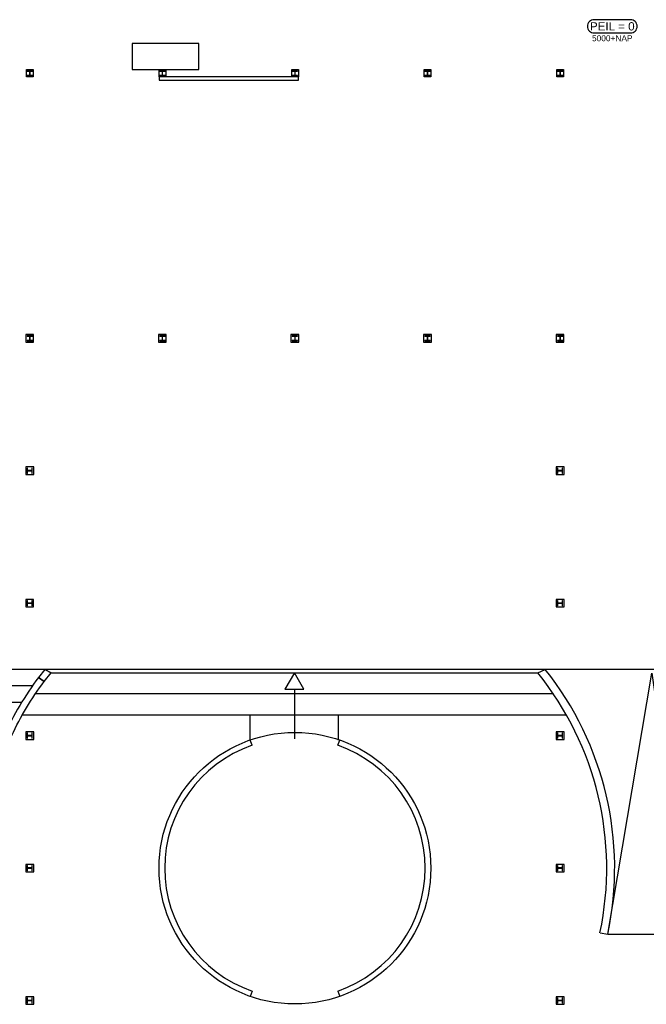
# Model space of a CAD drawing. Header units: millimetres. Extents: x 7256 to 213640, y 21030 to 164335.
# Tile 40 of 70: x 136886 to 155790, y 92341 to 122073. Entities that reach past the tile are written whole.
import ezdxf
from ezdxf.enums import TextEntityAlignment as Align

# ---------------------------------------------------------------- set-up
doc = ezdxf.new("R2010")
doc.units = ezdxf.units.MM
doc.header["$LTSCALE"] = 100
for name, color, linetype in [('AA28----_KONSTRUKTIE', 252, 'Continuous'), ('AL22----_BINNENWAND', 2, 'Continuous'), ('AL24----_TRAPPEN', 8, 'Continuous'), ('AL28----_KONSTRUKTIE_BETON', 3, 'Continuous'), ('AL28----_KONSTRUKTIE_STAAL', 1, 'Continuous'), ('AL72----_BALIE', 1, 'Continuous'), ('AM23----_VLOERPEIL_ORG', 242, 'Continuous')]:
    doc.layers.add(name, color=color, linetype=linetype)
doc.styles.get("Standard").update_dxf_attribs({"font": 'arial.ttf'})

# ---------------------------------------------------------------- blocks, each defined once
blk = doc.blocks.new('HEA 160')
at = {"layer": 'AA28----_KONSTRUKTIE'}
h = blk.add_hatch(color=256, dxfattribs=at)
h.dxf.hatch_style = 1
h.paths.add_polyline_path([(80, -76), (80, -67), (18, -67, -0.414214), (3, -52), (3, 52, -0.414214), (18, 67), (80, 67), (80, 76), (-80, 76), (-80, 67), (-18, 67, -0.414214), (-3, 52), (-3, -52, -0.414214), (-18, -67), (-80, -67), (-80, -76)])
at = {"layer": 'AL28----_KONSTRUKTIE_STAAL'}
blk.add_lwpolyline([(-80, 76), (-80, 67), (-18, 67, -0.414214), (-3, 52), (-3, -52, -0.414214), (-18, -67), (-80, -67), (-80, -76), (80, -76), (80, -67), (18, -67, -0.414214), (3, -52), (3, 52, -0.414214), (18, 67), (80, 67), (80, 76)], format="xyb", close=True, dxfattribs=at)
blk = doc.blocks.new('$23_peil')
at = {"layer": 'AM23----_VLOERPEIL_ORG'}
blk.add_lwpolyline([(-550, -200), (550, -200, 0.414214), (750, 0), (750, 0, 0.414214), (550, 200), (-550, 200, 0.414214), (-750, 0), (-750, 0, 0.414214)], format="xyb", close=True, dxfattribs=at)
at = {"layer": 'AM23----_VLOERPEIL_ORG', "flags": 12}
blk.add_attdef('$23_PEILMAAT', text='', height=250, dxfattribs=at).set_placement((0, 0), align=Align.MIDDLE_CENTER)

msp = doc.modelspace()

# ---------------------------------------------------------------- linework, layer by layer
at = {"layer": 'AL22----_BINNENWAND'}
for points in [[(137093, 120574), (137293, 120574), (137293, 120349), (137093, 120349)], [(141093, 120574), (141293, 120574), (141293, 120349), (141093, 120349)], [(145093, 120574), (145293, 120574), (145293, 120349), (145093, 120349)], [(149093, 120574), (149293, 120574), (149293, 120349), (149093, 120349)], [(153090, 120574), (153290, 120574), (153290, 120349), (153090, 120349)], [(145293, 120249), (145293, 120349), (141093, 120349), (141093, 120249)], [(137071, 112566), (137071, 112340), (137306, 112340), (137306, 112566)], [(141071, 112566), (141071, 112340), (141306, 112340), (141306, 112566)], [(145071, 112566), (145071, 112340), (145306, 112340), (145306, 112566)], [(149071, 112566), (149071, 112340), (149306, 112340), (149306, 112566)], [(153071, 112566), (153071, 112340), (153306, 112340), (153306, 112566)], [(137073, 108567), (137073, 108341), (137308, 108341), (137308, 108567)], [(153073, 108567), (153073, 108341), (153308, 108341), (153308, 108567)], [(137071, 104567), (137071, 104341), (137306, 104341), (137306, 104567)], [(153073, 104567), (153073, 104341), (153308, 104341), (153308, 104567)], [(137453, 102213), (137622, 102088), (137832, 102354), (137640, 102454)], [(152515, 102354), (152742, 102454), (137640, 102454), (137832, 102354)], [(137073, 100567), (137073, 100341), (137308, 100341), (137308, 100567)], [(153073, 100567), (153073, 100341), (153308, 100341), (153308, 100567)], [(137073, 96567), (137073, 96341), (137308, 96341), (137308, 96567)], [(153073, 96567), (153073, 96341), (153308, 96341), (153308, 96567)], [(137073, 92567), (137073, 92341), (137308, 92341), (137308, 92567)], [(153073, 92567), (153073, 92341), (153308, 92341), (153308, 92567)]]:
    msp.add_lwpolyline(points, close=True, dxfattribs=at)
for points in [[(154394, 94504), (154628, 94454), (157087, 94454), (157087, 102454)], [(143896, 100162), (143840, 100322)], [(146484, 100162), (146540, 100322)], [(143896, 92740), (143840, 92580)], [(146484, 92740), (146540, 92580)]]:
    msp.add_lwpolyline(points, dxfattribs=at)
msp.add_lwpolyline([(136644, 100454, -0.050569), (137622, 102088), (137453, 102213, 0.053117), (136413, 100454, 0.053117)], format="xyb", dxfattribs=at)
msp.add_circle((145190, 96451), 4100, dxfattribs=at)
for radius, start, end in [(9407, 348.053, 38.8668), (9647, 348.053, 38.4818), (3930, 109.2244, 250.7756), (3930, 289.2244, 70.7756)]:
    msp.add_arc((145190, 96451), radius, start, end, dxfattribs=at)
at = {"layer": 'AL24----_TRAPPEN'}
for points in [[(137640, 102454), (133266, 102454)], [(157087, 102454), (152742, 102454)], [(154628, 94454), (155962, 102341), (157087, 94454)], [(137267, 101954), (133255, 101954)], [(152986, 101715), (137358, 101715)], [(145173, 101854), (145173, 100354)], [(136942, 101454), (133255, 101454)], [(153382, 101077), (136965, 101077)], [(143840, 100322), (143840, 101077)], [(146506, 100322), (146506, 101077)]]:
    msp.add_lwpolyline(points, dxfattribs=at)
msp.add_lwpolyline([(145173, 102354), (144885, 101854), (145462, 101854)], close=True, dxfattribs=at)
at = {"layer": 'AL72----_BALIE'}
msp.add_lwpolyline([(140280, 121354), (140280, 120574), (142288, 120574), (142288, 121354)], close=True, dxfattribs=at)

# ---------------------------------------------------------------- block references
at = {"layer": 'AL28----_KONSTRUKTIE_BETON'}
for p in [(137190, 120454), (141190, 120454), (145190, 120454), (149190, 120454), (153190, 120454), (137190, 112454), (141190, 112454), (145190, 112454), (149190, 112454), (153190, 112454)]:
    msp.add_blockref('HEA 160', p, dxfattribs=at)
at = {"layer": 'AL28----_KONSTRUKTIE_BETON', "rotation": 90}
for p in [(137190, 108454), (153190, 108454), (137190, 104454), (153190, 104454), (137190, 100454), (153190, 100454), (137190, 96454), (153190, 96454), (137190, 92454), (153190, 92454)]:
    msp.add_blockref('HEA 160', p, dxfattribs=at)
at = {"layer": 'AM23----_VLOERPEIL_ORG'}
ref = msp.add_blockref('$23_peil', (154764, 121873), dxfattribs=at)
ref.add_attrib('$23_PEILMAAT', 'PEIL = 0', dxfattribs={"height": 250}).set_placement((154764, 121873), align=Align.MIDDLE_CENTER)
ref.add_attrib('$23_PEIL_NAP', '5000+NAP', dxfattribs={"height": 180}).set_placement((154764, 121513), align=Align.MIDDLE_CENTER)

doc.saveas('drawing.dxf')
